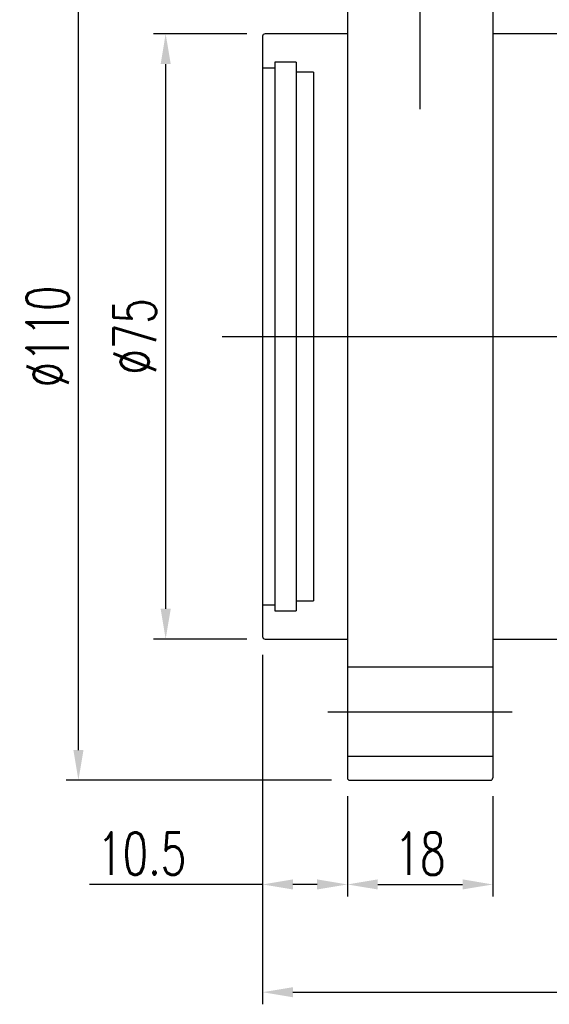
# Model space of a CAD drawing. Extents: x -366 to 906, y -44 to 705.
# Tile 2 of 49: x -208 to -143, y -14 to 108. Entities that reach past the tile are written whole.
import ezdxf
from ezdxf.lldxf.tags import DXFTag

# ---------------------------------------------------------------- set-up
doc = ezdxf.new("R2010")
doc.units = 0
doc.header["$LTSCALE"] = 2
doc.header["$MEASUREMENT"] = 0
for name, color, linetype in [('CHA', 7, 'Continuous'), ('CL', 1, 'CENTER'), ('HID', 2, 'DASHED'), ('OUT', 3, 'Continuous')]:
    doc.layers.add(name, color=color, linetype=linetype)
doc.styles.add('DIM-7', font='SIMPLEX.shx', dxfattribs={"width": 0.7, "bigfont": 'chineset.shx'})
tags = doc.linetypes.add('CENTER', pattern=[2, 1.25, -0.25, 0.25, -0.25]).pattern_tags.tags
tags[10:11] = [DXFTag(74, 4), DXFTag(75, 0), DXFTag(340, '0'), DXFTag(46, 0.0), DXFTag(50, 0.0), DXFTag(44, 0.0), DXFTag(45, 0.0)]
tags[8:9] = [DXFTag(74, 4), DXFTag(75, 0), DXFTag(340, '0'), DXFTag(46, 0.0), DXFTag(50, 0.0), DXFTag(44, 0.0), DXFTag(45, 0.0)]
tags[6:7] = [DXFTag(74, 4), DXFTag(75, 0), DXFTag(340, '0'), DXFTag(46, 0.0), DXFTag(50, 0.0), DXFTag(44, 0.0), DXFTag(45, 0.0)]
tags[4:5] = [DXFTag(74, 4), DXFTag(75, 0), DXFTag(340, '0'), DXFTag(46, 0.0), DXFTag(50, 0.0), DXFTag(44, 0.0), DXFTag(45, 0.0)]
tags = doc.linetypes.add('DASHED', pattern=[0.75, 0.5, -0.25]).pattern_tags.tags
tags[6:7] = [DXFTag(74, 4), DXFTag(75, 0), DXFTag(340, '0'), DXFTag(46, 0.0), DXFTag(50, 0.0), DXFTag(44, 0.0), DXFTag(45, 0.0)]
tags[4:5] = [DXFTag(74, 4), DXFTag(75, 0), DXFTag(340, '0'), DXFTag(46, 0.0), DXFTag(50, 0.0), DXFTag(44, 0.0), DXFTag(45, 0.0)]
doc.dimstyles.new('CNS', dxfattribs={"dimtxt": 3.5, "dimasz": 2.5, "dimexe": 1, "dimexo": 1.5, "dimgap": 0.09, "dimtad": 0, "dimdsep": 46, "dimtxsty": 'DIM-7', "dimcen": 0.09, "dimclrd": 1, "dimclre": 1, "dimclrt": 4, "dimadec": 0, "dimazin": 0, "dimtfac": 1, "dimtix": 1, "dimtmove": 2, "dimatfit": 3, "dimfxl": 1, "dimtvp": 0.971429, "dimtolj": 1, "dimarcsym": 0})

# ---------------------------------------------------------------- blocks, each defined once
blk = doc.blocks.new('*D7')
at = {"layer": 'CHA', "lineweight": -2, "transparency": 16777216}
for p, q in [((-178.33, 29.69), (-178.33, -0.27)), ((-167.83, 12.19), (-167.83, -0.27)), ((-178.33, 1.23), (-199.74, 1.23)), ((-171.58, 1.23), (-174.58, 1.23))]:
    blk.add_line(p, q, dxfattribs=at)
at = {"layer": 'CHA', "transparency": 16777216}
for points in [[(-174.58, 1.86), (-174.58, 0.61), (-178.33, 1.23)], [(-171.58, 1.86), (-171.58, 0.61), (-167.83, 1.23)]]:
    blk.add_solid(points, dxfattribs=at)
at = {"layer": 'DEFPOINTS', "color": 0, "transparency": 16777216}
for p in [(-178.33, 31.94), (-167.83, 14.44), (-167.83, 1.23)]:
    blk.add_point(p, dxfattribs=at)
at = {"layer": 'CHA', "transparency": 16777216, "insert": (-193.29, 5.06), "char_height": 5.25, "attachment_point": 5, "style": 'DIM-7'}
blk.add_mtext('\\A1;10.5', dxfattribs=at)
blk = doc.blocks.new('*D8')
at = {"layer": 'CHA', "lineweight": -2, "transparency": 16777216}
for p, q in [((-167.83, 12.19), (-167.83, -0.27)), ((-149.83, 12.19), (-149.83, -0.27)), ((-164.08, 1.23), (-153.58, 1.23))]:
    blk.add_line(p, q, dxfattribs=at)
at = {"layer": 'CHA', "transparency": 16777216}
for points in [[(-164.08, 1.86), (-164.08, 0.61), (-167.83, 1.23)], [(-153.58, 1.86), (-153.58, 0.61), (-149.83, 1.23)]]:
    blk.add_solid(points, dxfattribs=at)
at = {"layer": 'DEFPOINTS', "color": 0, "transparency": 16777216}
for p in [(-167.83, 14.44), (-149.83, 14.44), (-149.83, 1.23)]:
    blk.add_point(p, dxfattribs=at)
at = {"layer": 'CHA', "transparency": 16777216, "insert": (-158.83, 5.06), "char_height": 5.25, "attachment_point": 5, "style": 'DIM-7'}
blk.add_mtext('\\A1;18', dxfattribs=at)
blk = doc.blocks.new('*D9')
at = {"layer": 'CHA', "lineweight": -2, "transparency": 16777216}
for p, q in [((-178.33, 29.69), (-178.33, -13.62)), ((-78.33, 29.69), (-78.33, -13.62)), ((-174.58, -12.12), (-82.08, -12.12))]:
    blk.add_line(p, q, dxfattribs=at)
at = {"layer": 'CHA', "transparency": 16777216}
for points in [[(-174.58, -11.5), (-174.58, -12.75), (-178.33, -12.12)], [(-82.08, -11.5), (-82.08, -12.75), (-78.33, -12.12)]]:
    blk.add_solid(points, dxfattribs=at)
at = {"layer": 'DEFPOINTS', "color": 0, "transparency": 16777216}
for p in [(-178.33, 31.94), (-78.33, 31.94), (-78.33, -12.12)]:
    blk.add_point(p, dxfattribs=at)
at = {"layer": 'CHA', "transparency": 16777216, "insert": (-128.33, -8.3), "char_height": 5.25, "attachment_point": 5, "style": 'DIM-7'}
blk.add_mtext('\\A1;100', dxfattribs=at)
blk = doc.blocks.new('*D5')
at = {"layer": 'CHA', "lineweight": -2, "transparency": 16777216}
for p, q in [((-180.28, 106.64), (-191.83, 106.64)), ((-190.33, 102.89), (-190.33, 35.39)), ((-180.28, 31.64), (-191.83, 31.64))]:
    blk.add_line(p, q, dxfattribs=at)
at = {"layer": 'CHA', "transparency": 16777216}
for points in [[(-190.95, 102.89), (-189.7, 102.89), (-190.33, 106.64)], [(-190.95, 35.39), (-189.7, 35.39), (-190.33, 31.64)]]:
    blk.add_solid(points, dxfattribs=at)
at = {"layer": 'DEFPOINTS', "color": 0, "transparency": 16777216}
for p in [(-178.03, 106.64), (-190.33, 31.64), (-178.03, 31.64)]:
    blk.add_point(p, dxfattribs=at)
at = {"layer": 'CHA', "transparency": 16777216, "insert": (-194.15, 69.14), "char_height": 5.25, "attachment_point": 5, "rotation": 90, "style": 'DIM-7'}
blk.add_mtext('\\A1;%%C75', dxfattribs=at)
blk = doc.blocks.new('*D15')
at = {"layer": 'CHA', "lineweight": -2, "transparency": 16777216}
for p, q in [((-169.78, 124.14), (-202.63, 124.14)), ((-201.13, 17.89), (-201.13, 120.39)), ((-169.78, 14.14), (-202.63, 14.14))]:
    blk.add_line(p, q, dxfattribs=at)
at = {"layer": 'CHA', "transparency": 16777216}
for points in [[(-201.75, 120.39), (-200.5, 120.39), (-201.13, 124.14)], [(-201.75, 17.89), (-200.5, 17.89), (-201.13, 14.14)]]:
    blk.add_solid(points, dxfattribs=at)
at = {"layer": 'DEFPOINTS', "color": 0, "transparency": 16777216}
for p in [(-201.13, 124.14), (-167.53, 124.14), (-167.53, 14.14)]:
    blk.add_point(p, dxfattribs=at)
at = {"layer": 'CHA', "transparency": 16777216, "insert": (-204.95, 69.14), "char_height": 5.25, "attachment_point": 5, "rotation": 90, "style": 'DIM-7'}
blk.add_mtext('\\A1;%%C110', dxfattribs=at)

msp = doc.modelspace()

# ---------------------------------------------------------------- linework, layer by layer
at = {"layer": 'CL', "color": 0, "ltscale": 3}
for p, q in [((-158.828, 97.322), (-158.828, 127.383)), ((-183.328, 69.143), (-73.328, 69.143)), ((-170.241, 22.643), (-147.416, 22.643))]:
    msp.add_line(p, q, dxfattribs=at)
at = {"layer": 'HID', "color": 0, "ltscale": 2.154286}
for p, q in [((-174.178, 103.143), (-176.828, 103.143)), ((-176.828, 103.143), (-176.828, 35.143)), ((-174.178, 103.143), (-174.178, 35.143)), ((-176.828, 102.393), (-178.328, 102.393)), ((-172.028, 101.893), (-174.178, 101.893)), ((-172.028, 101.893), (-172.028, 36.393)), ((-178.328, 35.893), (-176.828, 35.893)), ((-174.178, 36.393), (-172.028, 36.393)), ((-176.828, 35.143), (-174.178, 35.143)), ((-149.828, 28.143), (-167.828, 28.143)), ((-167.828, 17.143), (-149.828, 17.143))]:
    msp.add_line(p, q, dxfattribs=at)
at = {"layer": 'OUT', "color": 0}
for p, q in [((-167.828, 123.843), (-167.828, 14.443)), ((-149.828, 123.843), (-149.828, 14.443)), ((-178.328, 106.343), (-178.328, 31.943)), ((-167.828, 106.643), (-178.028, 106.643)), ((-78.628, 106.643), (-149.828, 106.643)), ((-178.028, 31.643), (-167.828, 31.643)), ((-149.828, 31.643), (-78.628, 31.643)), ((-167.528, 14.143), (-150.128, 14.143))]:
    msp.add_line(p, q, dxfattribs=at)
for centre, start, end in [((-178.028, 106.343), 90, 180), ((-178.028, 31.943), 180, 270), ((-167.528, 14.443), 180, 270), ((-150.128, 14.443), 270, 0)]:
    msp.add_arc(centre, 0.3, start, end, dxfattribs=at)

# ---------------------------------------------------------------- dimensions: what is measured, and where the dimension line sits
at = {"layer": 'CHA', "color": 0}
for base, p1, p2, picture, middle in [((-201.126, 124.143), (-167.528, 14.143), (-167.528, 124.143), '*D15', (-204.951, 69.143)), ((-190.329, 31.643), (-178.028, 106.643), (-178.028, 31.643), '*D5', (-194.154, 69.143))]:
    dim = msp.add_linear_dim(base=base, p1=p1, p2=p2, angle=90, text='%%C<>', dimstyle='CNS', override={"dimscale": 1.5, "dimgap": 0.8, "dimtad": 1, "dimclrd": 256, "dimclre": 256, "dimclrt": 256, "dimtix": 0, "dimtmove": 0}, dxfattribs=at)
    dim.commit()
    dim.dimension.update_dxf_attribs({"geometry": picture, "text_midpoint": middle})
dim = msp.add_linear_dim(base=(-167.828, 1.23), p1=(-178.328, 31.943), p2=(-167.828, 14.443), dimstyle='CNS', override={"dimscale": 1.5, "dimgap": 0.8, "dimtad": 1, "dimclrd": 256, "dimclre": 256, "dimclrt": 256, "dimtix": 0, "dimtmove": 0}, dxfattribs=at)
dim.commit()
dim.dimension.update_dxf_attribs({"geometry": '*D7', "text_midpoint": (-193.291, 1.23), "dimtype": 160})
for base, p1, p2, picture, middle in [((-78.328, -12.121), (-178.328, 31.943), (-78.328, 31.943), '*D9', (-128.328, -8.296)), ((-149.828, 1.23), (-167.828, 14.443), (-149.828, 14.443), '*D8', (-158.828, 5.055))]:
    dim = msp.add_linear_dim(base=base, p1=p1, p2=p2, dimstyle='CNS', override={"dimscale": 1.5, "dimgap": 0.8, "dimtad": 1, "dimclrd": 256, "dimclre": 256, "dimclrt": 256, "dimtix": 0, "dimtmove": 0}, dxfattribs=at)
    dim.commit()
    dim.dimension.update_dxf_attribs({"geometry": picture, "text_midpoint": middle})

doc.saveas('drawing.dxf')
